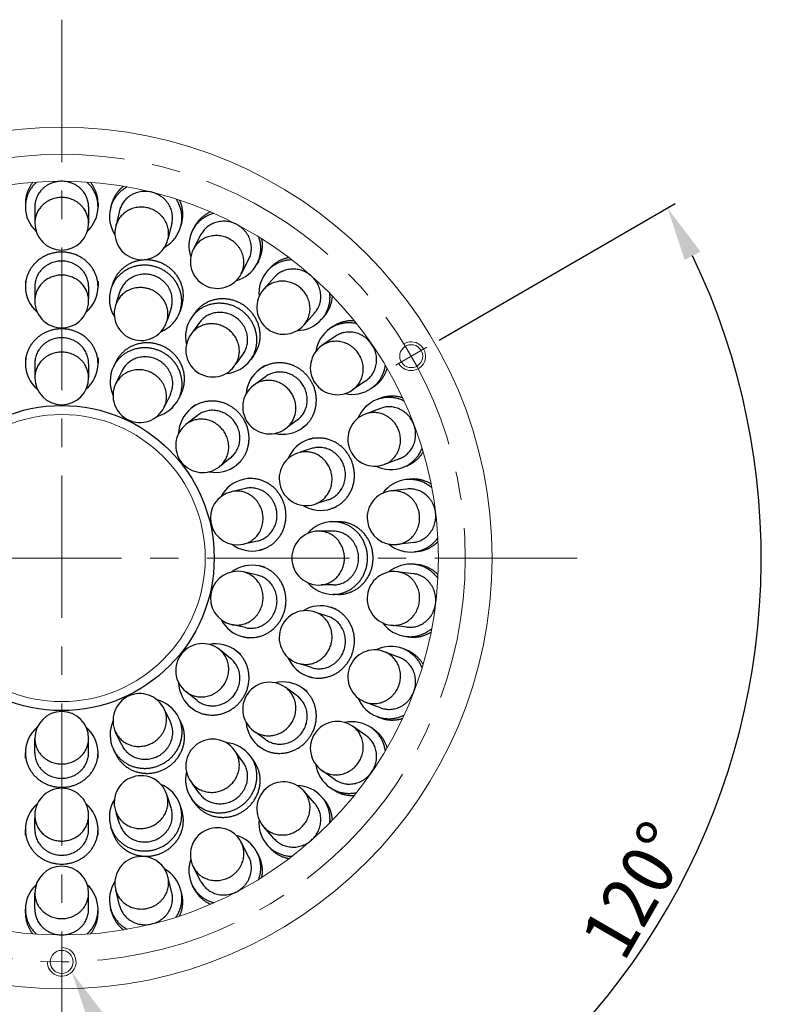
# Model space of a CAD drawing. Header units: millimetres. Extents: x -201 to 202, y 143 to 428.
# Tile 6 of 10: x 112 to 155, y 302 to 357. Entities that reach past the tile are written whole.
import ezdxf
from ezdxf import colors
from ezdxf.entities.mleader import LeaderData, LeaderLine
from ezdxf.math import Vec2, Vec3

# ---------------------------------------------------------------- set-up
doc = ezdxf.new("R2010")
doc.units = ezdxf.units.MM
doc.header["$LTSCALE"] = 0.25
doc.linetypes.add('CENTER', pattern=[50.8, 31.75, -6.35, 6.35, -6.35])
for name, color, linetype, lineweight in [('BASE', 7, 'Continuous', 20), ('CENTER', 1, 'CENTER', 9), ('COVER', 7, 'Continuous', 20), ('DIMENSION', 6, 'Continuous', 9)]:
    doc.layers.add(name, color=color, linetype=linetype, lineweight=lineweight)
doc.layers.add('PCB ASSY', color=7, linetype='Continuous')
doc.styles.add('VS Standard', font='msgothic.ttc', dxfattribs={"height": 3})
doc.dimstyles.new('VS Standard x1', dxfattribs={"dimtxt": 3, "dimasz": 3, "dimexe": 0.5, "dimexo": 0.8, "dimgap": 0.5, "dimtad": 3, "dimrnd": 0.0001, "dimzin": 9, "dimdsep": 46, "dimtxsty": 'VS Standard', "dimcen": 0, "dimaunit": 1, "dimadec": 0, "dimazin": 2, "dimtfac": 1, "dimtmove": 0, "dimatfit": 2, "dimfxl": 1, "dimtolj": 1, "dimtzin": 0, "dimarcsym": 0})

# ---------------------------------------------------------------- blocks, each defined once
blk = doc.blocks.new('*D253')
at = {"layer": 'Defpoints', "color": 0}
for p in [(113.894, 357.043), (134.245, 338.793), (132.513, 337.793), (113.894, 297.043), (138.963, 297.167)]:
    blk.add_point(p, dxfattribs=at)
at = {"layer": 'DIMENSION', "color": 0, "lineweight": -2}
for p, q in [((134.938, 339.193), (148.102, 346.793)), ((113.894, 296.243), (113.894, 287.543))]:
    blk.add_line(p, q, dxfattribs=at)
blk.add_arc((113.894, 327.043), 39, 274.4085, 25.5915, dxfattribs=at)
at = {"layer": 'DIMENSION', "color": 0}
for points in [[(149.51, 344.122), (148.625, 343.656), (147.669, 346.543)], [(116.872, 288.658), (116.911, 287.658), (113.894, 288.043)]]:
    blk.add_solid(points, dxfattribs=at)
at = {"layer": 'DIMENSION', "color": 0, "insert": (145.891, 308.569), "char_height": 3, "attachment_point": 5, "rotation": 60, "style": 'VS Standard'}
blk.add_mtext('\\A1;120%%d', dxfattribs=at)
blk = doc.blocks.new('*D254')
at = {"layer": 'Defpoints', "color": 0}
for p in [(113.894, 357.043), (93.542, 338.793), (95.274, 337.793), (75.486, 320.27), (113.894, 297.043)]:
    blk.add_point(p, dxfattribs=at)
at = {"layer": 'DIMENSION', "color": 0, "lineweight": -2}
for p, q in [((92.849, 339.193), (79.686, 346.793)), ((113.894, 296.243), (113.894, 287.543))]:
    blk.add_line(p, q, dxfattribs=at)
blk.add_arc((113.894, 327.043), 39, 154.4085, 265.5915, dxfattribs=at)
at = {"layer": 'DIMENSION', "color": 0}
for points in [[(79.162, 343.656), (78.278, 344.122), (80.119, 346.543)], [(110.877, 287.658), (110.915, 288.658), (113.894, 288.043)]]:
    blk.add_solid(points, dxfattribs=at)
at = {"layer": 'DIMENSION', "color": 0, "insert": (81.897, 308.569), "char_height": 3, "attachment_point": 5, "rotation": 300, "style": 'VS Standard'}
blk.add_mtext('\\A1;120%%d', dxfattribs=at)

msp = doc.modelspace()

# ---------------------------------------------------------------- linework, layer by layer
at = {"layer": 'BASE'}
for centre, radius in [((113.894, 327.043), 24), ((113.894, 327.043), 21), ((133.379, 338.293), 0.64), ((113.894, 304.543), 0.64)]:
    msp.add_circle(centre, radius, dxfattribs=at)
for centre, start, end in [((133.379, 338.293), 210, 121.0187), ((113.894, 304.543), 178.9814, 90)]:
    msp.add_arc(centre, 0.8, start, end, dxfattribs=at)
at = {"layer": 'CENTER'}
for p, q in [((113.894, 357.043), (113.894, 297.043)), ((134.245, 338.793), (132.513, 337.793)), ((83.894, 327.043), (143.894, 327.043)), ((113.894, 303.543), (113.894, 305.543))]:
    msp.add_line(p, q, dxfattribs=at)
msp.add_circle((113.894, 327.043), 22.5, dxfattribs=at)
at = {"layer": 'COVER'}
msp.add_circle((113.894, 327.043), 8, dxfattribs=at)
at = {"layer": 'PCB ASSY'}
for p, q in [((111.869, 346.816), (111.869, 346.612)), ((115.919, 346.816), (115.919, 346.612)), ((112.394, 346.612), (112.394, 345.708)), ((115.394, 346.612), (115.394, 345.708)), ((116.66, 346.726), (116.611, 346.528)), ((117.121, 346.402), (116.904, 345.525)), ((120.033, 345.684), (119.817, 344.807)), ((120.592, 345.756), (120.543, 345.558)), ((121.29, 345.492), (121.195, 345.311)), ((121.66, 345.067), (121.24, 344.267)), ((124.316, 343.673), (123.896, 342.873)), ((124.876, 343.61), (124.781, 343.429)), ((125.49, 343.186), (125.355, 343.033)), ((111.869, 342.478), (111.869, 342.168)), ((115.919, 342.478), (115.919, 342.168)), ((125.748, 342.685), (125.149, 342.009)), ((112.394, 342.168), (112.394, 341.508)), ((115.394, 342.168), (115.394, 341.508)), ((116.738, 342.348), (116.642, 342.054)), ((117.141, 341.892), (116.937, 341.263)), ((119.995, 340.965), (119.79, 340.336)), ((120.589, 341.097), (120.494, 340.802)), ((121.328, 340.72), (121.146, 340.47)), ((121.571, 340.161), (121.183, 339.627)), ((127.993, 340.696), (127.394, 340.019)), ((128.521, 340.5), (128.386, 340.347)), ((129.016, 339.941), (128.849, 339.826)), ((129.147, 339.394), (128.403, 338.88)), ((111.869, 338.199), (111.869, 337.889)), ((115.919, 338.199), (115.919, 337.889)), ((116.91, 337.972), (116.776, 337.694)), ((123.998, 338.398), (123.61, 337.863)), ((124.605, 338.34), (124.423, 338.089)), ((112.394, 337.889), (112.394, 337.091)), ((115.394, 337.889), (115.394, 337.091)), ((117.249, 337.466), (116.902, 336.747)), ((125.191, 337.753), (124.941, 337.572)), ((125.249, 337.147), (124.715, 336.758)), ((130.851, 336.925), (130.107, 336.411)), ((131.317, 336.608), (131.149, 336.493)), ((119.951, 336.164), (119.605, 335.445)), ((120.559, 336.215), (120.424, 335.936)), ((131.664, 335.948), (131.473, 335.875)), ((121.353, 335.581), (121.112, 335.389)), ((131.659, 335.384), (130.814, 335.064)), ((121.439, 334.978), (120.815, 334.481)), ((127.013, 334.72), (126.478, 334.331)), ((127.571, 334.477), (127.321, 334.295)), ((127.948, 333.738), (127.654, 333.643)), ((127.816, 333.143), (127.187, 332.939)), ((123.309, 332.633), (122.685, 332.135)), ((132.723, 332.579), (131.878, 332.259)), ((123.879, 332.415), (123.637, 332.222)), ((133.1, 332.161), (132.909, 332.088)), ((124.32, 331.499), (124.018, 331.43)), ((133.279, 331.436), (133.076, 331.412)), ((124.135, 330.919), (123.357, 330.741)), ((133.139, 330.89), (132.242, 330.781)), ((128.743, 330.29), (128.114, 330.086)), ((129.199, 329.886), (128.905, 329.791)), ((129.329, 329.068), (129.02, 329.068)), ((129.02, 328.543), (128.359, 328.543)), ((124.802, 327.994), (124.024, 327.816)), ((125.221, 327.551), (124.919, 327.482)), ((133.501, 327.912), (132.604, 327.803)), ((133.767, 327.416), (133.564, 327.391)), ((125.221, 326.534), (124.919, 326.603)), ((133.767, 326.669), (133.564, 326.694)), ((124.802, 326.091), (124.024, 326.269)), ((133.501, 326.173), (132.604, 326.282)), ((129.02, 325.543), (128.359, 325.543)), ((129.329, 325.018), (129.02, 325.018)), ((129.199, 324.199), (128.905, 324.294)), ((128.743, 323.795), (128.114, 323.999)), ((124.135, 323.167), (123.357, 323.344)), ((133.139, 323.195), (132.242, 323.304)), ((124.32, 322.586), (124.018, 322.655)), ((133.279, 322.649), (133.076, 322.674)), ((123.309, 321.452), (122.685, 321.95)), ((123.879, 321.67), (123.637, 321.863)), ((132.723, 321.506), (131.878, 321.826)), ((133.1, 321.924), (132.909, 321.997)), ((127.816, 320.942), (127.187, 321.146)), ((127.948, 320.347), (127.654, 320.442)), ((121.439, 319.107), (120.815, 319.605)), ((127.013, 319.365), (126.478, 319.754)), ((127.571, 319.608), (127.321, 319.79)), ((131.659, 318.701), (130.814, 319.021)), ((119.951, 317.921), (119.605, 318.64)), ((121.353, 318.504), (121.112, 318.697)), ((120.559, 317.87), (120.424, 318.149)), ((130.851, 317.16), (130.107, 317.674)), ((131.664, 318.138), (131.473, 318.21)), ((117.249, 316.619), (116.902, 317.338)), ((125.249, 316.938), (124.715, 317.327)), ((131.317, 317.477), (131.149, 317.593)), ((112.394, 316.196), (112.394, 316.994)), ((115.394, 316.196), (115.394, 316.994)), ((111.869, 315.886), (111.869, 316.196)), ((115.919, 315.886), (115.919, 316.196)), ((116.91, 316.113), (116.776, 316.391)), ((123.998, 315.687), (123.61, 316.222)), ((125.191, 316.332), (124.941, 316.514)), ((124.605, 315.745), (124.423, 315.996)), ((129.147, 314.692), (128.403, 315.205)), ((121.571, 313.924), (121.183, 314.458)), ((127.993, 313.39), (127.394, 314.066)), ((129.016, 314.144), (128.849, 314.259)), ((119.995, 313.12), (119.79, 313.749)), ((120.589, 312.988), (120.494, 313.283)), ((121.328, 313.365), (121.146, 313.615)), ((128.521, 313.585), (128.386, 313.738)), ((117.141, 312.193), (116.937, 312.822)), ((112.394, 311.917), (112.394, 312.578)), ((115.394, 311.917), (115.394, 312.578)), ((111.869, 311.607), (111.869, 311.917)), ((115.919, 311.607), (115.919, 311.917)), ((116.738, 311.737), (116.642, 312.031)), ((125.748, 311.4), (125.149, 312.077)), ((124.316, 310.412), (123.896, 311.212)), ((124.876, 310.475), (124.781, 310.656)), ((125.49, 310.899), (125.355, 311.052)), ((121.66, 309.018), (121.24, 309.818)), ((120.033, 308.401), (119.817, 309.278)), ((112.394, 307.473), (112.394, 308.377)), ((115.394, 307.473), (115.394, 308.377)), ((117.121, 307.683), (116.904, 308.56)), ((120.592, 308.329), (120.543, 308.527)), ((121.29, 308.593), (121.195, 308.774)), ((111.869, 307.27), (111.869, 307.473)), ((115.919, 307.27), (115.919, 307.473)), ((116.66, 307.36), (116.611, 307.557))]:
    msp.add_line(p, q, dxfattribs=at)
msp.add_circle((113.894, 327.043), 8.5, dxfattribs=at)
for centre, radius, start, end in [((113.749, 346.62), 1.88, 180.2666, 227.0182), ((114.039, 346.62), 1.88, 312.9818, 359.7334), ((118.438, 346.086), 1.88, 166.4205, 213.172), ((113.894, 345.708), 1.5, 180, 270), ((113.894, 345.708), 1.5, 270, 0), ((118.361, 345.166), 1.5, 166.1538, 256.1538), ((118.72, 346.017), 1.88, 299.1356, 345.8872), ((122.864, 344.445), 1.88, 152.5743, 199.3259), ((118.361, 345.166), 1.5, 256.1538, 346.1538), ((122.568, 343.57), 1.5, 152.3077, 242.3077), ((123.121, 344.31), 1.88, 285.2895, 332.0411), ((126.768, 341.793), 1.88, 138.7282, 185.4797), ((122.568, 343.57), 1.5, 242.3077, 332.3077), ((113.753, 342.179), 1.885, 180.3079, 229.5045), ((114.034, 342.179), 1.885, 310.4955, 359.6921), ((118.438, 341.481), 1.885, 162.3079, 211.5045), ((126.271, 341.014), 1.5, 138.4615, 228.4615), ((113.894, 341.37), 1.501, 174.7565, 270), ((113.894, 341.37), 1.501, 270, 5.2435), ((118.321, 340.669), 1.501, 156.7565, 252), ((118.705, 341.394), 1.885, 292.4955, 341.6921), ((118.321, 340.669), 1.501, 252, 347.2435), ((122.677, 339.37), 1.885, 144.3079, 193.5045), ((126.985, 341.6), 1.88, 271.4433, 318.1949), ((122.315, 338.634), 1.501, 138.7565, 234), ((126.271, 341.014), 1.5, 228.4615, 318.4615), ((129.924, 338.284), 1.88, 124.882, 171.6336), ((129.255, 337.646), 1.5, 124.6154, 214.6154), ((122.904, 339.205), 1.885, 274.4955, 323.6921), ((113.753, 337.899), 1.885, 180.3086, 229.5471), ((114.034, 337.899), 1.885, 310.4529, 359.6914), ((118.478, 336.885), 1.885, 154.5943, 203.8328), ((122.315, 338.634), 1.501, 234, 329.2435), ((126.057, 336.053), 1.885, 126.3079, 175.5045), ((113.894, 337.091), 1.5, 180, 270), ((113.894, 337.091), 1.5, 270, 0), ((118.254, 336.096), 1.5, 154.2857, 244.2857), ((125.485, 335.464), 1.501, 120.7565, 216), ((129.255, 337.646), 1.5, 214.6154, 304.6154), ((130.089, 338.045), 1.88, 257.5972, 304.3488), ((118.731, 336.763), 1.885, 284.7387, 333.9771), ((132.148, 334.121), 1.88, 111.0358, 157.7874), ((118.254, 336.096), 1.5, 244.2857, 334.2857), ((122.295, 333.921), 1.885, 128.88, 178.1185), ((131.346, 333.661), 1.5, 110.7692, 200.7692), ((121.75, 333.308), 1.5, 128.5714, 218.5714), ((125.485, 335.464), 1.501, 216, 311.2435), ((126.222, 335.826), 1.885, 256.4955, 305.6921), ((128.246, 331.853), 1.885, 108.3079, 157.5045), ((131.346, 333.661), 1.5, 200.7692, 290.7692), ((127.52, 331.47), 1.501, 102.7565, 198), ((121.75, 333.308), 1.5, 218.5714, 308.5714), ((122.47, 333.702), 1.885, 259.0244, 308.2628), ((132.251, 333.849), 1.88, 243.751, 290.5026), ((124.447, 329.595), 1.885, 103.1658, 152.4042), ((133.311, 329.547), 1.88, 97.1897, 143.9413), ((127.52, 331.47), 1.501, 198, 293.2435), ((123.691, 329.279), 1.5, 102.8571, 192.8571), ((132.423, 329.292), 1.5, 96.9231, 186.9231), ((128.332, 331.586), 1.885, 238.4955, 287.6921), ((123.691, 329.279), 1.5, 192.8571, 282.8571), ((129.03, 327.183), 1.885, 90.3079, 139.5045), ((132.423, 329.292), 1.5, 186.9231, 276.9231), ((128.222, 327.043), 1.501, 84.7565, 180), ((124.51, 329.322), 1.885, 233.3101, 282.5485), ((133.346, 329.258), 1.88, 229.9049, 276.6565), ((128.222, 327.043), 1.501, 180, 275.2435), ((124.51, 324.763), 1.885, 77.4515, 126.6899), ((133.346, 324.827), 1.88, 83.3435, 130.0951), ((123.691, 324.807), 1.5, 77.1429, 167.1429), ((132.423, 324.793), 1.5, 83.0769, 173.0769), ((129.03, 326.902), 1.885, 220.4955, 269.6921), ((123.691, 324.807), 1.5, 167.1429, 257.1429), ((132.423, 324.793), 1.5, 173.0769, 263.0769), ((128.332, 322.499), 1.885, 72.3079, 121.5045), ((127.52, 322.615), 1.501, 66.7565, 162), ((124.447, 324.49), 1.885, 207.5958, 256.8342), ((133.311, 324.539), 1.88, 216.0587, 262.8103), ((127.52, 322.615), 1.501, 162, 257.2435), ((121.75, 320.777), 1.5, 51.4286, 141.4286), ((122.47, 320.383), 1.885, 51.7372, 100.9756), ((132.251, 320.236), 1.88, 69.4974, 116.249), ((121.75, 320.777), 1.5, 141.4286, 231.4286), ((128.246, 322.232), 1.885, 202.4955, 251.6921), ((131.346, 320.424), 1.5, 69.2308, 159.2308), ((131.346, 320.424), 1.5, 159.2308, 249.2308), ((122.295, 320.164), 1.885, 181.8815, 231.12), ((125.485, 318.621), 1.501, 48.7565, 144), ((126.222, 318.259), 1.885, 54.3079, 103.5045), ((118.254, 317.989), 1.5, 115.7143, 205.7143), ((118.254, 317.989), 1.5, 25.7143, 115.7143), ((125.485, 318.621), 1.501, 144, 239.2435), ((118.731, 317.322), 1.885, 26.0229, 75.2613), ((132.148, 319.964), 1.88, 202.2126, 248.9642), ((113.894, 316.994), 1.5, 90, 180), ((113.894, 316.994), 1.5, 0, 90), ((118.478, 317.2), 1.885, 156.1672, 205.4057), ((126.057, 318.032), 1.885, 184.4955, 233.6921), ((129.255, 316.439), 1.5, 55.3846, 145.3846), ((130.089, 316.041), 1.88, 55.6512, 102.4028), ((113.753, 316.186), 1.885, 130.4529, 179.6914), ((114.034, 316.186), 1.885, 0.3086, 49.5471), ((129.255, 316.439), 1.5, 145.3846, 235.3846), ((122.315, 315.451), 1.501, 126, 221.2435), ((122.315, 315.451), 1.501, 30.7565, 126), ((122.904, 314.88), 1.885, 36.3079, 85.5045), ((129.924, 315.802), 1.88, 188.3664, 235.118), ((122.677, 314.715), 1.885, 166.4955, 215.6921), ((118.321, 313.416), 1.501, 108, 203.2435), ((118.321, 313.416), 1.501, 12.7565, 108), ((118.705, 312.691), 1.885, 18.3079, 67.5045), ((126.271, 313.071), 1.5, 41.5385, 131.5385), ((113.894, 312.715), 1.501, 90, 185.2435), ((113.894, 312.715), 1.501, 354.7565, 90), ((126.271, 313.071), 1.5, 131.5385, 221.5385), ((126.985, 312.485), 1.88, 41.8051, 88.5567), ((113.753, 311.907), 1.885, 130.4955, 179.6921), ((114.034, 311.907), 1.885, 0.3079, 49.5045), ((118.438, 312.604), 1.885, 148.4955, 197.6921), ((126.768, 312.292), 1.88, 174.5203, 221.2718), ((122.568, 310.515), 1.5, 117.6923, 207.6923), ((122.568, 310.515), 1.5, 27.6923, 117.6923), ((123.121, 309.775), 1.88, 27.9589, 74.7105), ((118.361, 308.919), 1.5, 103.8462, 193.8462), ((118.361, 308.919), 1.5, 13.8462, 103.8462), ((122.864, 309.64), 1.88, 160.6741, 207.4257), ((113.894, 308.377), 1.5, 90, 180), ((113.894, 308.377), 1.5, 0, 90), ((118.72, 308.068), 1.88, 14.1128, 60.8644), ((118.438, 307.999), 1.88, 146.828, 193.5795), ((113.749, 307.465), 1.88, 132.9818, 179.7334), ((114.039, 307.465), 1.88, 0.2666, 47.0182)]:
    msp.add_arc(centre, radius, start, end, dxfattribs=at)
for points, weights in [([(112.485, 347.995), (111.869, 347.428), (111.869, 346.612)], [0.853609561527, 0.850685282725, 1]), ([(112.281, 347.981), (111.869, 347.464), (111.869, 346.816)], [0.857491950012, 0.877569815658, 1]), ([(115.919, 346.612), (115.919, 347.428), (115.302, 347.995)], [1, 0.850680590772, 0.853609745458]), ([(115.919, 346.816), (115.919, 347.464), (115.506, 347.981)], [1, 0.877565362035, 0.857490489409]), ([(117.541, 347.723), (116.806, 347.32), (116.611, 346.528)], [0.853609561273, 0.85068528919, 1]), ([(117.339, 347.758), (116.815, 347.355), (116.66, 346.726)], [0.857491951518, 0.87756982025, 1]), ([(120.543, 345.558), (120.738, 346.351), (120.276, 347.049)], [1, 0.850680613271, 0.853609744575]), ([(120.592, 345.756), (120.747, 346.386), (120.47, 346.986)], [1, 0.877565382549, 0.857490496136]), ([(122.384, 346.25), (121.574, 346.034), (121.195, 345.311)], [0.8536095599, 0.850685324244, 1]), ([(122.196, 346.332), (121.591, 346.066), (121.29, 345.492)], [0.857491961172, 0.877569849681, 1]), ([(124.781, 343.429), (125.16, 344.152), (124.878, 344.941)], [1, 0.850680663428, 0.853609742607]), ([(124.876, 343.61), (125.177, 344.184), (125.052, 344.833)], [1, 0.877565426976, 0.857490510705]), ([(126.734, 343.66), (125.896, 343.644), (125.355, 343.033)], [0.853609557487, 0.85068538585, 1]), ([(126.571, 343.784), (125.92, 343.671), (125.49, 343.186)], [0.857491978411, 0.87756990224, 1]), ([(128.386, 340.347), (128.927, 340.958), (128.842, 341.792)], [1, 0.850680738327, 0.853609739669]), ([(128.521, 340.5), (128.952, 340.986), (128.985, 341.646)], [1, 0.877565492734, 0.857490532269]), ([(130.209, 340.264), (129.55, 340.31), (129.016, 339.941)], [0.857492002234, 0.877569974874, 1]), ([(130.337, 340.104), (129.52, 340.289), (128.849, 339.826)], [0.853609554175, 0.850685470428, 1]), ([(131.149, 336.493), (131.821, 336.956), (131.938, 337.786)], [1, 0.850680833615, 0.85360973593]), ([(131.317, 336.608), (131.851, 336.977), (132.041, 337.61)], [1, 0.877565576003, 0.857490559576]), ([(132.985, 335.789), (132.236, 336.165), (131.473, 335.875)], [0.853609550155, 0.850685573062, 1]), ([(132.899, 335.975), (132.27, 336.178), (131.664, 335.948)], [0.857492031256, 0.87757006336, 1]), ([(132.909, 332.088), (133.672, 332.378), (133.984, 333.156)], [1, 0.850680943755, 0.85360973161]), ([(133.1, 332.161), (133.706, 332.391), (134.043, 332.96)], [1, 0.877565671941, 0.857490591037]), ([(134.524, 330.966), (133.886, 331.51), (133.076, 331.412)], [0.853609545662, 0.850685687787, 1]), ([(134.485, 331.167), (133.922, 331.514), (133.279, 331.436)], [0.857492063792, 0.877570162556, 1]), ([(133.564, 327.391), (134.374, 327.489), (134.864, 328.17)], [1, 0.850681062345, 0.853609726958]), ([(133.767, 327.416), (134.411, 327.494), (134.874, 327.966)], [1, 0.877565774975, 0.857490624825]), ([(134.863, 325.915), (134.374, 326.596), (133.564, 326.694)], [0.853609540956, 0.850685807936, 1]), ([(134.873, 326.119), (134.411, 326.591), (133.767, 326.669)], [0.85749209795, 0.877570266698, 1]), ([(133.076, 322.674), (133.886, 322.575), (134.524, 323.119)], [1, 0.850681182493, 0.853609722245]), ([(133.279, 322.649), (133.922, 322.571), (134.485, 322.918)], [1, 0.877565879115, 0.857490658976]), ([(133.984, 320.93), (133.672, 321.707), (132.909, 321.997)], [0.853609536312, 0.850685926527, 1]), ([(134.043, 321.125), (133.706, 321.694), (133.1, 321.924)], [0.857492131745, 0.877570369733, 1]), ([(131.473, 318.21), (132.236, 317.92), (132.985, 318.296)], [1, 0.850681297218, 0.853609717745]), ([(131.664, 318.138), (132.27, 317.908), (132.899, 318.11)], [1, 0.87756597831, 0.857490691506]), ([(131.938, 316.299), (131.821, 317.129), (131.149, 317.593)], [0.853609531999, 0.850686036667, 1]), ([(132.041, 316.475), (131.851, 317.108), (131.317, 317.477)], [0.857492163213, 0.877570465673, 1]), ([(128.849, 314.259), (129.52, 313.796), (130.337, 313.981)], [1, 0.85068139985, 0.853609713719]), ([(129.016, 314.144), (129.55, 313.775), (130.21, 313.821)], [1, 0.877566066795, 0.857490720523]), ([(128.842, 312.293), (128.927, 313.127), (128.386, 313.738)], [0.853609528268, 0.850686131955, 1]), ([(128.985, 312.439), (128.952, 313.1), (128.521, 313.585)], [0.857492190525, 0.877570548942, 1]), ([(124.878, 309.144), (125.16, 309.933), (124.781, 310.656)], [0.853609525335, 0.850686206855, 1]), ([(125.355, 311.052), (125.896, 310.441), (126.734, 310.425)], [1, 0.850681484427, 0.853609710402]), ([(125.49, 310.899), (125.92, 310.414), (126.571, 310.301)], [1, 0.877566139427, 0.857490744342]), ([(125.052, 309.252), (125.177, 309.901), (124.876, 310.475)], [0.857492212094, 0.877570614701, 1]), ([(120.276, 307.036), (120.738, 307.734), (120.543, 308.527)], [0.853609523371, 0.850686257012, 1]), ([(121.195, 308.774), (121.574, 308.051), (122.384, 307.835)], [1, 0.850681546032, 0.853609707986]), ([(121.29, 308.593), (121.591, 308.019), (122.197, 307.754)], [1, 0.877566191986, 0.857490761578]), ([(120.47, 307.099), (120.747, 307.699), (120.592, 308.329)], [0.857492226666, 0.877570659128, 1]), ([(111.869, 307.473), (111.869, 306.657), (112.485, 306.09)], [1, 0.85068158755, 0.853609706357]), ([(111.869, 307.27), (111.869, 306.621), (112.281, 306.105)], [1, 0.877566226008, 0.857490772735]), ([(115.302, 306.09), (115.919, 306.657), (115.919, 307.473)], [0.85360952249, 0.850686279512, 1]), ([(115.506, 306.105), (115.919, 306.621), (115.919, 307.27)], [0.857492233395, 0.877570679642, 1]), ([(116.611, 307.557), (116.806, 306.765), (117.541, 306.362)], [1, 0.850681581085, 0.853609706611]), ([(116.66, 307.36), (116.815, 306.73), (117.339, 306.327)], [1, 0.877566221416, 0.85749077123])]:
    msp.add_rational_spline(points, weights, degree=2, dxfattribs=at)
for points, weights, knots in [([(115.394, 346.612), (115.394, 348.038), (113.894, 348.038), (112.394, 348.038), (112.394, 346.612)], [1, 0.707106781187, 1, 0.707106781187, 1], [0.25, 0.25, 0.25, 0.5, 0.5, 0.75, 0.75, 0.75]), ([(120.033, 345.684), (120.375, 347.069), (118.918, 347.428), (117.462, 347.787), (117.121, 346.402)], [1, 0.707106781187, 1, 0.707106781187, 1], [0.25, 0.25, 0.25, 0.5, 0.5, 0.75, 0.75, 0.75]), ([(115.394, 345.708), (115.394, 347.134), (113.894, 347.134), (112.394, 347.134), (112.394, 345.708)], [1, 0.707106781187, 1, 0.707106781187, 1], [0.25, 0.25, 0.25, 0.5, 0.5, 0.75, 0.75, 0.75]), ([(119.817, 344.807), (120.159, 346.192), (118.702, 346.551), (117.246, 346.91), (116.904, 345.525)], [1, 0.707106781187, 1, 0.707106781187, 1], [0.25, 0.25, 0.25, 0.5, 0.5, 0.75, 0.75, 0.75]), ([(124.316, 343.673), (124.979, 344.936), (123.651, 345.633), (122.323, 346.33), (121.66, 345.067)], [1, 0.707106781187, 1, 0.707106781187, 1], [0.25, 0.25, 0.25, 0.5, 0.5, 0.75, 0.75, 0.75]), ([(123.896, 342.873), (124.559, 344.136), (123.231, 344.833), (121.903, 345.53), (121.24, 344.267)], [1, 0.707106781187, 1, 0.707106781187, 1], [0.25, 0.25, 0.25, 0.5, 0.5, 0.75, 0.75, 0.75]), ([(115.919, 342.168), (115.919, 344.094), (113.894, 344.094), (111.869, 344.094), (111.869, 342.168)], [1, 0.707106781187, 1, 0.707106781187, 1], [0.25, 0.25, 0.25, 0.5, 0.5, 0.75, 0.75, 0.75]), ([(115.394, 342.168), (115.394, 343.595), (113.894, 343.595), (112.394, 343.595), (112.394, 342.168)], [1, 0.707106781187, 1, 0.707106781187, 1], [0.25, 0.25, 0.25, 0.5, 0.5, 0.75, 0.75, 0.75]), ([(120.589, 341.097), (121.185, 342.928), (119.259, 343.554), (117.333, 344.18), (116.738, 342.348)], [1, 0.707106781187, 1, 0.707106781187, 1], [0.25, 0.25, 0.25, 0.5, 0.5, 0.75, 0.75, 0.75]), ([(120.494, 340.802), (121.089, 342.634), (119.163, 343.26), (117.237, 343.885), (116.642, 342.054)], [1, 0.707106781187, 1, 0.707106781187, 1], [0.25, 0.25, 0.25, 0.5, 0.5, 0.75, 0.75, 0.75]), ([(127.993, 340.696), (128.939, 341.763), (127.816, 342.758), (126.694, 343.753), (125.748, 342.685)], [1, 0.707106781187, 1, 0.707106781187, 1], [0.25, 0.25, 0.25, 0.5, 0.5, 0.75, 0.75, 0.75]), ([(115.388, 341.508), (115.269, 342.81), (113.894, 342.81), (112.519, 342.81), (112.399, 341.508)], [0.966703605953, 0.724827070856, 1, 0.724827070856, 0.966703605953], [0.2651252, 0.2651252, 0.2651252, 0.5, 0.5, 0.7348748, 0.7348748, 0.7348748]), ([(119.995, 340.965), (120.435, 342.321), (119.009, 342.785), (117.582, 343.248), (117.141, 341.892)], [1, 0.707106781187, 1, 0.707106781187, 1], [0.25, 0.25, 0.25, 0.5, 0.5, 0.75, 0.75, 0.75]), ([(127.394, 340.019), (128.34, 341.087), (127.217, 342.082), (126.094, 343.076), (125.149, 342.009)], [1, 0.707106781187, 1, 0.707106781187, 1], [0.25, 0.25, 0.25, 0.5, 0.5, 0.75, 0.75, 0.75]), ([(119.785, 340.338), (120.074, 341.613), (118.766, 342.038), (117.459, 342.463), (116.943, 341.261)], [0.966703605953, 0.724827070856, 1, 0.724827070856, 0.966703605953], [0.2651252, 0.2651252, 0.2651252, 0.5, 0.5, 0.7348748, 0.7348748, 0.7348748]), ([(124.605, 338.34), (125.737, 339.898), (124.098, 341.088), (122.46, 342.278), (121.328, 340.72)], [1, 0.707106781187, 1, 0.707106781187, 1], [0.25, 0.25, 0.25, 0.5, 0.5, 0.75, 0.75, 0.75]), ([(124.423, 338.089), (125.555, 339.647), (123.916, 340.838), (122.278, 342.028), (121.146, 340.47)], [1, 0.707106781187, 1, 0.707106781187, 1], [0.25, 0.25, 0.25, 0.5, 0.5, 0.75, 0.75, 0.75]), ([(123.998, 338.398), (124.837, 339.552), (123.623, 340.434), (122.409, 341.315), (121.571, 340.161)], [1, 0.707106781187, 1, 0.707106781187, 1], [0.25, 0.25, 0.25, 0.5, 0.5, 0.75, 0.75, 0.75]), ([(115.919, 337.889), (115.919, 339.815), (113.894, 339.815), (111.869, 339.815), (111.869, 337.889)], [1, 0.707106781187, 1, 0.707106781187, 1], [0.25, 0.25, 0.25, 0.5, 0.5, 0.75, 0.75, 0.75]), ([(123.605, 337.867), (124.274, 338.991), (123.162, 339.799), (122.049, 340.607), (121.187, 339.623)], [0.966703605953, 0.724827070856, 1, 0.724827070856, 0.966703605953], [0.2651252, 0.2651252, 0.2651252, 0.5, 0.5, 0.7348748, 0.7348748, 0.7348748]), ([(130.851, 336.925), (132.025, 337.735), (131.173, 338.969), (130.321, 340.204), (129.147, 339.394)], [1, 0.707106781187, 1, 0.707106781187, 1], [0.25, 0.25, 0.25, 0.5, 0.5, 0.75, 0.75, 0.75]), ([(115.394, 337.889), (115.394, 339.316), (113.894, 339.316), (112.394, 339.316), (112.394, 337.889)], [1, 0.707106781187, 1, 0.707106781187, 1], [0.25, 0.25, 0.25, 0.5, 0.5, 0.75, 0.75, 0.75]), ([(130.107, 336.411), (131.281, 337.222), (130.429, 338.456), (129.577, 339.691), (128.403, 338.88)], [1, 0.707106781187, 1, 0.707106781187, 1], [0.25, 0.25, 0.25, 0.5, 0.5, 0.75, 0.75, 0.75]), ([(115.394, 337.091), (115.394, 338.518), (113.894, 338.518), (112.394, 338.518), (112.394, 337.091)], [1, 0.707106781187, 1, 0.707106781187, 1], [0.25, 0.25, 0.25, 0.5, 0.5, 0.75, 0.75, 0.75]), ([(120.424, 335.936), (121.26, 337.671), (119.436, 338.55), (117.611, 339.429), (116.776, 337.694)], [1, 0.707106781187, 1, 0.707106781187, 1], [0.25, 0.25, 0.25, 0.5, 0.5, 0.75, 0.75, 0.75]), ([(120.559, 336.215), (121.394, 337.95), (119.57, 338.829), (117.745, 339.707), (116.91, 337.972)], [1, 0.707106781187, 1, 0.707106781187, 1], [0.25, 0.25, 0.25, 0.5, 0.5, 0.75, 0.75, 0.75]), ([(119.951, 336.164), (120.57, 337.449), (119.219, 338.1), (117.867, 338.751), (117.249, 337.466)], [1, 0.707106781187, 1, 0.707106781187, 1], [0.25, 0.25, 0.25, 0.5, 0.5, 0.75, 0.75, 0.75]), ([(119.605, 335.445), (120.224, 336.73), (118.873, 337.381), (117.521, 338.032), (116.902, 336.747)], [1, 0.707106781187, 1, 0.707106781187, 1], [0.25, 0.25, 0.25, 0.5, 0.5, 0.75, 0.75, 0.75]), ([(127.321, 334.295), (128.879, 335.427), (127.689, 337.065), (126.499, 338.703), (124.941, 337.572)], [1, 0.707106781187, 1, 0.707106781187, 1], [0.25, 0.25, 0.25, 0.5, 0.5, 0.75, 0.75, 0.75]), ([(126.475, 334.336), (127.458, 335.198), (126.65, 336.31), (125.842, 337.423), (124.718, 336.754)], [0.966703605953, 0.724827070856, 1, 0.724827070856, 0.966703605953], [0.2651252, 0.2651252, 0.2651252, 0.5, 0.5, 0.7348748, 0.7348748, 0.7348748]), ([(127.013, 334.72), (128.167, 335.558), (127.285, 336.772), (126.403, 337.985), (125.249, 337.147)], [1, 0.707106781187, 1, 0.707106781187, 1], [0.25, 0.25, 0.25, 0.5, 0.5, 0.75, 0.75, 0.75]), ([(123.637, 332.222), (125.142, 333.423), (123.88, 335.006), (122.617, 336.589), (121.112, 335.389)], [1, 0.707106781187, 1, 0.707106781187, 1], [0.25, 0.25, 0.25, 0.5, 0.5, 0.75, 0.75, 0.75]), ([(123.309, 332.633), (124.425, 333.522), (123.489, 334.695), (122.554, 335.867), (121.439, 334.978)], [1, 0.707106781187, 1, 0.707106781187, 1], [0.25, 0.25, 0.25, 0.5, 0.5, 0.75, 0.75, 0.75]), ([(132.723, 332.579), (134.057, 333.085), (133.525, 334.488), (132.993, 335.89), (131.659, 335.384)], [1, 0.707106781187, 1, 0.707106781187, 1], [0.25, 0.25, 0.25, 0.5, 0.5, 0.75, 0.75, 0.75]), ([(122.685, 332.135), (123.801, 333.024), (122.865, 334.197), (121.93, 335.37), (120.815, 334.481)], [1, 0.707106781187, 1, 0.707106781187, 1], [0.25, 0.25, 0.25, 0.5, 0.5, 0.75, 0.75, 0.75]), ([(131.878, 332.259), (133.212, 332.765), (132.68, 334.167), (132.148, 335.57), (130.814, 335.064)], [1, 0.707106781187, 1, 0.707106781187, 1], [0.25, 0.25, 0.25, 0.5, 0.5, 0.75, 0.75, 0.75]), ([(128.905, 329.791), (130.737, 330.386), (130.111, 332.312), (129.485, 334.238), (127.654, 333.643)], [1, 0.707106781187, 1, 0.707106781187, 1], [0.25, 0.25, 0.25, 0.5, 0.5, 0.75, 0.75, 0.75]), ([(128.743, 330.29), (130.1, 330.731), (129.636, 332.157), (129.172, 333.584), (127.816, 333.143)], [1, 0.707106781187, 1, 0.707106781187, 1], [0.25, 0.25, 0.25, 0.5, 0.5, 0.75, 0.75, 0.75]), ([(128.113, 330.091), (129.314, 330.607), (128.889, 331.915), (128.465, 333.222), (127.189, 332.934)], [0.966703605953, 0.724827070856, 1, 0.724827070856, 0.966703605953], [0.2651252, 0.2651252, 0.2651252, 0.5, 0.5, 0.7348748, 0.7348748, 0.7348748]), ([(124.919, 327.482), (126.797, 327.91), (126.346, 329.885), (125.895, 331.859), (124.018, 331.43)], [1, 0.707106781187, 1, 0.707106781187, 1], [0.25, 0.25, 0.25, 0.5, 0.5, 0.75, 0.75, 0.75]), ([(124.802, 327.994), (126.193, 328.311), (125.859, 329.774), (125.525, 331.236), (124.135, 330.919)], [1, 0.707106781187, 1, 0.707106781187, 1], [0.25, 0.25, 0.25, 0.5, 0.5, 0.75, 0.75, 0.75]), ([(133.501, 327.912), (134.917, 328.084), (134.736, 329.573), (134.555, 331.062), (133.139, 330.89)], [1, 0.707106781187, 1, 0.707106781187, 1], [0.25, 0.25, 0.25, 0.5, 0.5, 0.75, 0.75, 0.75]), ([(124.024, 327.816), (125.415, 328.134), (125.081, 329.596), (124.747, 331.058), (123.357, 330.741)], [1, 0.707106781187, 1, 0.707106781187, 1], [0.25, 0.25, 0.25, 0.5, 0.5, 0.75, 0.75, 0.75]), ([(132.604, 327.803), (134.02, 327.975), (133.839, 329.464), (133.658, 330.953), (132.242, 330.781)], [1, 0.707106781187, 1, 0.707106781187, 1], [0.25, 0.25, 0.25, 0.5, 0.5, 0.75, 0.75, 0.75]), ([(129.02, 325.018), (130.945, 325.018), (130.945, 327.043), (130.945, 329.068), (129.02, 329.068)], [1, 0.707106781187, 1, 0.707106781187, 1], [0.25, 0.25, 0.25, 0.5, 0.5, 0.75, 0.75, 0.75]), ([(129.329, 325.018), (131.255, 325.018), (131.255, 327.043), (131.255, 329.068), (129.329, 329.068)], [1, 0.707106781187, 1, 0.707106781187, 1], [0.25, 0.25, 0.25, 0.5, 0.5, 0.75, 0.75, 0.75]), ([(128.359, 325.548), (129.661, 325.668), (129.661, 327.043), (129.661, 328.417), (128.359, 328.537)], [0.966703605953, 0.724827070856, 1, 0.724827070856, 0.966703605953], [0.2651252, 0.2651252, 0.2651252, 0.5, 0.5, 0.7348748, 0.7348748, 0.7348748]), ([(129.02, 325.543), (130.446, 325.543), (130.446, 327.043), (130.446, 328.543), (129.02, 328.543)], [1, 0.707106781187, 1, 0.707106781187, 1], [0.25, 0.25, 0.25, 0.5, 0.5, 0.75, 0.75, 0.75]), ([(124.018, 322.655), (125.895, 322.226), (126.346, 324.2), (126.797, 326.175), (124.919, 326.603)], [1, 0.707106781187, 1, 0.707106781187, 1], [0.25, 0.25, 0.25, 0.5, 0.5, 0.75, 0.75, 0.75]), ([(123.357, 323.344), (124.747, 323.027), (125.081, 324.489), (125.415, 325.951), (124.024, 326.269)], [1, 0.707106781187, 1, 0.707106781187, 1], [0.25, 0.25, 0.25, 0.5, 0.5, 0.75, 0.75, 0.75]), ([(124.135, 323.167), (125.525, 322.849), (125.859, 324.312), (126.193, 325.774), (124.802, 326.091)], [1, 0.707106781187, 1, 0.707106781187, 1], [0.25, 0.25, 0.25, 0.5, 0.5, 0.75, 0.75, 0.75]), ([(132.242, 323.304), (133.658, 323.132), (133.839, 324.621), (134.02, 326.11), (132.604, 326.282)], [1, 0.707106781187, 1, 0.707106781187, 1], [0.25, 0.25, 0.25, 0.5, 0.5, 0.75, 0.75, 0.75]), ([(133.139, 323.195), (134.555, 323.023), (134.736, 324.512), (134.917, 326.001), (133.501, 326.173)], [1, 0.707106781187, 1, 0.707106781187, 1], [0.25, 0.25, 0.25, 0.5, 0.5, 0.75, 0.75, 0.75]), ([(127.654, 320.442), (129.485, 319.847), (130.111, 321.773), (130.737, 323.699), (128.905, 324.294)], [1, 0.707106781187, 1, 0.707106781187, 1], [0.25, 0.25, 0.25, 0.5, 0.5, 0.75, 0.75, 0.75]), ([(127.189, 321.151), (128.465, 320.863), (128.889, 322.17), (129.314, 323.478), (128.113, 323.994)], [0.966703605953, 0.724827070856, 1, 0.724827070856, 0.966703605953], [0.2651252, 0.2651252, 0.2651252, 0.5, 0.5, 0.7348748, 0.7348748, 0.7348748]), ([(127.816, 320.942), (129.172, 320.501), (129.636, 321.928), (130.1, 323.354), (128.743, 323.795)], [1, 0.707106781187, 1, 0.707106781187, 1], [0.25, 0.25, 0.25, 0.5, 0.5, 0.75, 0.75, 0.75]), ([(120.815, 319.605), (121.93, 318.715), (122.865, 319.888), (123.801, 321.061), (122.685, 321.95)], [1, 0.707106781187, 1, 0.707106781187, 1], [0.25, 0.25, 0.25, 0.5, 0.5, 0.75, 0.75, 0.75]), ([(121.112, 318.697), (122.617, 317.496), (123.88, 319.079), (125.142, 320.662), (123.637, 321.863)], [1, 0.707106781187, 1, 0.707106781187, 1], [0.25, 0.25, 0.25, 0.5, 0.5, 0.75, 0.75, 0.75]), ([(130.814, 319.021), (132.148, 318.515), (132.68, 319.918), (133.212, 321.32), (131.878, 321.826)], [1, 0.707106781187, 1, 0.707106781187, 1], [0.25, 0.25, 0.25, 0.5, 0.5, 0.75, 0.75, 0.75]), ([(121.439, 319.107), (122.554, 318.218), (123.489, 319.39), (124.425, 320.563), (123.309, 321.452)], [1, 0.707106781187, 1, 0.707106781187, 1], [0.25, 0.25, 0.25, 0.5, 0.5, 0.75, 0.75, 0.75]), ([(131.659, 318.701), (132.993, 318.195), (133.525, 319.597), (134.057, 321), (132.723, 321.506)], [1, 0.707106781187, 1, 0.707106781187, 1], [0.25, 0.25, 0.25, 0.5, 0.5, 0.75, 0.75, 0.75]), ([(124.718, 317.331), (125.842, 316.662), (126.65, 317.775), (127.458, 318.887), (126.475, 319.749)], [0.966703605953, 0.724827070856, 1, 0.724827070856, 0.966703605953], [0.2651252, 0.2651252, 0.2651252, 0.5, 0.5, 0.7348748, 0.7348748, 0.7348748]), ([(124.941, 316.514), (126.499, 315.382), (127.689, 317.02), (128.879, 318.658), (127.321, 319.79)], [1, 0.707106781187, 1, 0.707106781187, 1], [0.25, 0.25, 0.25, 0.5, 0.5, 0.75, 0.75, 0.75]), ([(125.249, 316.938), (126.403, 316.1), (127.285, 317.313), (128.167, 318.527), (127.013, 319.365)], [1, 0.707106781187, 1, 0.707106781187, 1], [0.25, 0.25, 0.25, 0.5, 0.5, 0.75, 0.75, 0.75]), ([(116.902, 317.338), (117.521, 316.053), (118.873, 316.704), (120.224, 317.355), (119.605, 318.64)], [1, 0.707106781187, 1, 0.707106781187, 1], [0.25, 0.25, 0.25, 0.5, 0.5, 0.75, 0.75, 0.75]), ([(116.776, 316.391), (117.611, 314.656), (119.436, 315.535), (121.26, 316.414), (120.424, 318.149)], [1, 0.707106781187, 1, 0.707106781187, 1], [0.25, 0.25, 0.25, 0.5, 0.5, 0.75, 0.75, 0.75]), ([(116.91, 316.113), (117.745, 314.378), (119.57, 315.256), (121.394, 316.135), (120.559, 317.87)], [1, 0.707106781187, 1, 0.707106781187, 1], [0.25, 0.25, 0.25, 0.5, 0.5, 0.75, 0.75, 0.75]), ([(117.249, 316.619), (117.867, 315.334), (119.219, 315.985), (120.57, 316.636), (119.951, 317.921)], [1, 0.707106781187, 1, 0.707106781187, 1], [0.25, 0.25, 0.25, 0.5, 0.5, 0.75, 0.75, 0.75]), ([(128.403, 315.205), (129.577, 314.395), (130.429, 315.629), (131.281, 316.864), (130.107, 317.674)], [1, 0.707106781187, 1, 0.707106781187, 1], [0.25, 0.25, 0.25, 0.5, 0.5, 0.75, 0.75, 0.75]), ([(129.147, 314.692), (130.321, 313.881), (131.173, 315.116), (132.025, 316.35), (130.851, 317.16)], [1, 0.707106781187, 1, 0.707106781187, 1], [0.25, 0.25, 0.25, 0.5, 0.5, 0.75, 0.75, 0.75]), ([(112.394, 316.994), (112.394, 315.568), (113.894, 315.568), (115.394, 315.568), (115.394, 316.994)], [1, 0.707106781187, 1, 0.707106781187, 1], [0.25, 0.25, 0.25, 0.5, 0.5, 0.75, 0.75, 0.75]), ([(111.869, 316.196), (111.869, 314.27), (113.894, 314.27), (115.919, 314.27), (115.919, 316.196)], [1, 0.707106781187, 1, 0.707106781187, 1], [0.25, 0.25, 0.25, 0.5, 0.5, 0.75, 0.75, 0.75]), ([(112.394, 316.196), (112.394, 314.769), (113.894, 314.769), (115.394, 314.769), (115.394, 316.196)], [1, 0.707106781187, 1, 0.707106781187, 1], [0.25, 0.25, 0.25, 0.5, 0.5, 0.75, 0.75, 0.75]), ([(121.187, 314.462), (122.049, 313.478), (123.162, 314.286), (124.274, 315.095), (123.605, 316.218)], [0.966703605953, 0.724827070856, 1, 0.724827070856, 0.966703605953], [0.2651252, 0.2651252, 0.2651252, 0.5, 0.5, 0.7348748, 0.7348748, 0.7348748]), ([(121.146, 313.615), (122.278, 312.057), (123.916, 313.248), (125.555, 314.438), (124.423, 315.996)], [1, 0.707106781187, 1, 0.707106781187, 1], [0.25, 0.25, 0.25, 0.5, 0.5, 0.75, 0.75, 0.75]), ([(121.328, 313.365), (122.46, 311.807), (124.098, 312.997), (125.737, 314.188), (124.605, 315.745)], [1, 0.707106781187, 1, 0.707106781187, 1], [0.25, 0.25, 0.25, 0.5, 0.5, 0.75, 0.75, 0.75]), ([(121.571, 313.924), (122.409, 312.77), (123.623, 313.651), (124.837, 314.533), (123.998, 315.687)], [1, 0.707106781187, 1, 0.707106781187, 1], [0.25, 0.25, 0.25, 0.5, 0.5, 0.75, 0.75, 0.75]), ([(125.149, 312.077), (126.094, 311.009), (127.217, 312.004), (128.34, 312.998), (127.394, 314.066)], [1, 0.707106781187, 1, 0.707106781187, 1], [0.25, 0.25, 0.25, 0.5, 0.5, 0.75, 0.75, 0.75]), ([(116.642, 312.031), (117.237, 310.2), (119.163, 310.826), (121.089, 311.451), (120.494, 313.283)], [1, 0.707106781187, 1, 0.707106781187, 1], [0.25, 0.25, 0.25, 0.5, 0.5, 0.75, 0.75, 0.75]), ([(116.943, 312.824), (117.459, 311.622), (118.766, 312.047), (120.074, 312.472), (119.785, 313.747)], [0.966703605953, 0.724827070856, 1, 0.724827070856, 0.966703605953], [0.2651252, 0.2651252, 0.2651252, 0.5, 0.5, 0.7348748, 0.7348748, 0.7348748]), ([(125.748, 311.4), (126.694, 310.332), (127.816, 311.327), (128.939, 312.322), (127.993, 313.39)], [1, 0.707106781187, 1, 0.707106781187, 1], [0.25, 0.25, 0.25, 0.5, 0.5, 0.75, 0.75, 0.75]), ([(116.738, 311.737), (117.333, 309.906), (119.259, 310.531), (121.185, 311.157), (120.589, 312.988)], [1, 0.707106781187, 1, 0.707106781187, 1], [0.25, 0.25, 0.25, 0.5, 0.5, 0.75, 0.75, 0.75]), ([(117.141, 312.193), (117.582, 310.837), (119.009, 311.3), (120.435, 311.764), (119.995, 313.12)], [1, 0.707106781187, 1, 0.707106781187, 1], [0.25, 0.25, 0.25, 0.5, 0.5, 0.75, 0.75, 0.75]), ([(112.399, 312.578), (112.519, 311.275), (113.894, 311.275), (115.269, 311.275), (115.388, 312.578)], [0.966703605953, 0.724827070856, 1, 0.724827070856, 0.966703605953], [0.2651252, 0.2651252, 0.2651252, 0.5, 0.5, 0.7348748, 0.7348748, 0.7348748]), ([(111.869, 311.917), (111.869, 309.991), (113.894, 309.991), (115.919, 309.991), (115.919, 311.917)], [1, 0.707106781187, 1, 0.707106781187, 1], [0.25, 0.25, 0.25, 0.5, 0.5, 0.75, 0.75, 0.75]), ([(112.394, 311.917), (112.394, 310.49), (113.894, 310.49), (115.394, 310.49), (115.394, 311.917)], [1, 0.707106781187, 1, 0.707106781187, 1], [0.25, 0.25, 0.25, 0.5, 0.5, 0.75, 0.75, 0.75]), ([(121.24, 309.818), (121.903, 308.555), (123.231, 309.252), (124.559, 309.949), (123.896, 311.212)], [1, 0.707106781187, 1, 0.707106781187, 1], [0.25, 0.25, 0.25, 0.5, 0.5, 0.75, 0.75, 0.75]), ([(121.66, 309.018), (122.323, 307.755), (123.651, 308.452), (124.979, 309.149), (124.316, 310.412)], [1, 0.707106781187, 1, 0.707106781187, 1], [0.25, 0.25, 0.25, 0.5, 0.5, 0.75, 0.75, 0.75]), ([(116.904, 308.56), (117.246, 307.175), (118.702, 307.534), (120.159, 307.893), (119.817, 309.278)], [1, 0.707106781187, 1, 0.707106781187, 1], [0.25, 0.25, 0.25, 0.5, 0.5, 0.75, 0.75, 0.75]), ([(112.394, 308.377), (112.394, 306.951), (113.894, 306.951), (115.394, 306.951), (115.394, 308.377)], [1, 0.707106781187, 1, 0.707106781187, 1], [0.25, 0.25, 0.25, 0.5, 0.5, 0.75, 0.75, 0.75]), ([(117.121, 307.683), (117.462, 306.298), (118.918, 306.657), (120.375, 307.016), (120.033, 308.401)], [1, 0.707106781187, 1, 0.707106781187, 1], [0.25, 0.25, 0.25, 0.5, 0.5, 0.75, 0.75, 0.75]), ([(112.394, 307.473), (112.394, 306.047), (113.894, 306.047), (115.394, 306.047), (115.394, 307.473)], [1, 0.707106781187, 1, 0.707106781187, 1], [0.25, 0.25, 0.25, 0.5, 0.5, 0.75, 0.75, 0.75])]:
    msp.add_rational_spline(points, weights, degree=2, knots=knots, dxfattribs=at)

# ---------------------------------------------------------------- dimensions: what is measured, and where the dimension line sits
at = {"layer": 'DIMENSION'}
for base, line2, picture, middle in [((75.486, 320.27), ((93.542, 338.793), (95.274, 337.793)), '*D254', (81.897, 308.569)), ((138.963, 297.167), ((134.245, 338.793), (132.513, 337.793)), '*D253', (145.891, 308.569))]:
    dim = msp.add_angular_dim_2l(base=base, line1=((113.894, 357.043), (113.894, 297.043)), line2=line2, dimstyle='VS Standard x1', dxfattribs=at)
    dim.commit()
    dim.dimension.update_dxf_attribs({"geometry": picture, "text_midpoint": middle})

# ---------------------------------------------------------------- leaders
ml = msp.add_multileader_mtext('Standard', dxfattribs=at)
ml.set_content('3-M1.6xDP3\\PP.C.D 45', color=256, style='VS Standard')
ml.set_leader_properties(color=256, linetype='ByLayer', lineweight=-1)
ml.build(insert=Vec2(0, 0))
ml.multileader.update_dxf_attribs({"has_dogleg": 0, "text_left_attachment_type": 6, "text_right_attachment_type": 6, "dogleg_length": 0.36, "arrow_head_size": 3})
ctx = ml.context
ctx.base_point, ctx.char_height, ctx.arrow_head_size, ctx.landing_gap_size, ctx.plane_origin = Vec3(152.201, 268.473), 3, 3, 1.5, Vec3(226.203, 304.316)
ctx.left_attachment, ctx.right_attachment = 6, 6
notes = []
notes.append((ctx, [(0, (1, 1, 0), (126.449, 280.869), (1, 0), 0.36, [(0, [(114.454, 303.972)], 0, [])])]))
ctx.mtext.insert, ctx.mtext.flow_direction = Vec3(128.309, 284.469), 5
for ctx, leaders in notes:
    for number, flags, end, landing, length, lines in leaders:
        leader = LeaderData()
        leader.index, (leader.has_last_leader_line, leader.has_dogleg_vector, leader.attachment_direction) = number, flags
        leader.last_leader_point, leader.dogleg_vector, leader.dogleg_length = Vec3(end), Vec3(landing), length
        for number, points, colour, breaks in lines:
            line = LeaderLine()
            line.index, line.vertices, line.color, line.breaks = number, Vec3.list(points), colors.encode_raw_color(colour), breaks
            leader.lines.append(line)
        ctx.leaders.append(leader)

doc.saveas('drawing.dxf')
